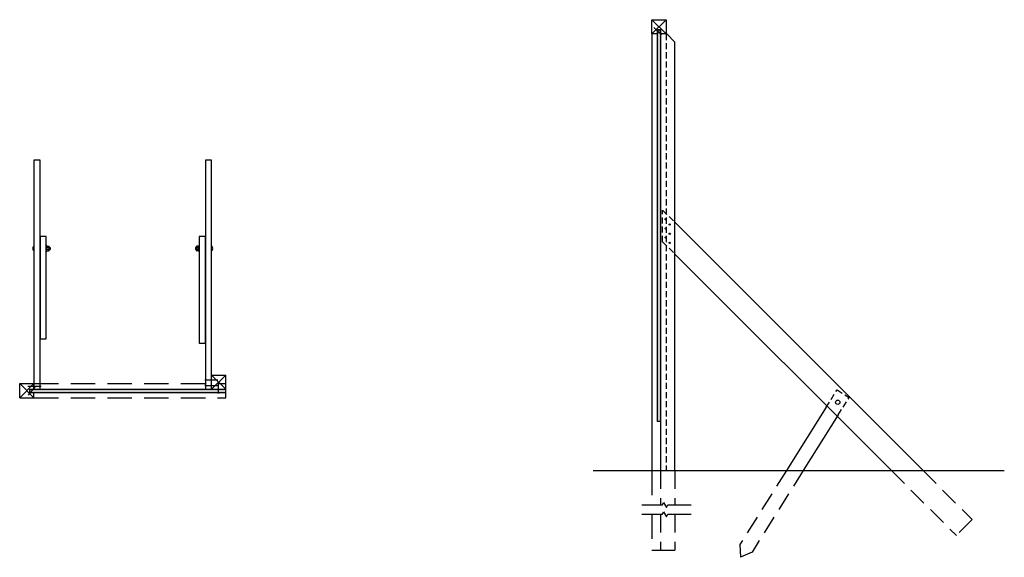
# Model space of a CAD drawing. Extents: x 372 to 1620, y -613 to 274.
# Tile 3 of 4: x 735 to 976, y 142 to 274. Entities that reach past the tile are written whole.
import ezdxf

# ---------------------------------------------------------------- set-up
doc = ezdxf.new("R2010")
doc.units = 0
doc.header["$LTSCALE"] = 48
doc.header["$MEASUREMENT"] = 0
doc.linetypes.add('HIDDEN2', pattern=[0.1875, 0.125, -0.0625])
for name, color, linetype in [('A-Hvy', 6, 'Continuous'), ('A-Light', 1, 'Continuous'), ('A-Med', 3, 'Continuous')]:
    doc.layers.add(name, color=color, linetype=linetype)

msp = doc.modelspace()

# ---------------------------------------------------------------- hatches: boundary and pattern name
at = {"layer": 'A-Light'}
h = msp.add_hatch(dxfattribs=at)
h.set_pattern_fill('WOOD_GLU-LAMBEAM', color=252, scale=0.25, angle=90, style=0, pattern_type=2)
h.set_pattern_definition([(90, (0, 0), (-0.25, 2e-17), []), (45, (0, 0), (7e-17, 0.25), [0.35355339, -0.35355339]), (135, (0, 0), (4e-17, 0.25), [0.35355339, -0.35355339])])
h.paths.add_polyline_path([(891.17, 271.23), (891.92, 271.23), (891.92, 175.23), (891.17, 175.23)])
h = msp.add_hatch(dxfattribs=at)
h.set_pattern_fill('WOOD_GLU-LAMBEAM', color=252, scale=0.25, style=0, pattern_type=2)
h.set_pattern_definition([(0, (0, 0), (0, 0.25), []), (315, (0, 0), (0.25, -6e-17), [0.35355339, -0.35355339]), (45, (0, 0), (0.25, -3e-17), [0.35355339, -0.35355339])])
h.paths.add_polyline_path([(785.4, 183.15), (737.4, 183.15), (737.4, 182.4), (785.4, 182.4)])

# ---------------------------------------------------------------- linework, layer by layer
at = {"layer": 'A-Hvy'}
msp.add_line((875.41, 163.23), (976.14, 163.23), dxfattribs=at)
at = {"layer": 'A-Light'}
for p, q in [((889.8, 270.23), (889.8, 163.23)), ((738.28, 217.16), (738.28, 218.16)), ((738.28, 218.16), (738.4, 218.16)), ((738.28, 217.16), (738.4, 217.16)), ((741.53, 218.21), (742.04, 218.21)), ((742.04, 217.91), (741.53, 217.91)), ((742.04, 217.42), (741.53, 217.42)), ((741.53, 217.12), (742.04, 217.12)), ((742.04, 218.21), (742.04, 217.12)), ((742.16, 218.03), (742.16, 217.3)), ((742.16, 217.91), (742.35, 217.91)), ((742.16, 217.41), (742.35, 217.41)), ((742.35, 217.91), (742.35, 217.41)), ((778.15, 217.91), (777.96, 217.91)), ((777.96, 217.91), (777.96, 217.41)), ((778.15, 217.41), (777.96, 217.41)), ((778.15, 218.03), (778.15, 217.3)), ((778.78, 218.21), (778.27, 218.21)), ((778.27, 218.21), (778.27, 217.12)), ((778.27, 217.91), (778.78, 217.91)), ((778.27, 217.42), (778.78, 217.42)), ((778.78, 217.12), (778.27, 217.12)), ((782.03, 218.16), (781.9, 218.16)), ((782.03, 217.16), (781.9, 217.16)), ((782.03, 217.16), (782.03, 218.16)), ((737.05, 183.89), (737.01, 183.84)), ((737.1, 183.89), (737.06, 183.84)), ((737.15, 183.89), (737.11, 183.84)), ((737.2, 183.89), (737.16, 183.84)), ((737.25, 183.89), (737.21, 183.84)), ((737.3, 183.89), (737.26, 183.84)), ((737.35, 183.89), (737.31, 183.84)), ((737.4, 183.89), (737.36, 183.84)), ((737.45, 183.89), (737.41, 183.84)), ((737.5, 183.89), (737.46, 183.84)), ((737.55, 183.89), (737.51, 183.84)), ((737.6, 183.89), (737.56, 183.84)), ((737.65, 183.89), (737.61, 183.84)), ((737.7, 183.89), (737.66, 183.84)), ((737.75, 183.89), (737.71, 183.84)), ((737.8, 183.89), (737.76, 183.84)), ((737.85, 183.89), (737.81, 183.84)), ((737.9, 183.89), (737.86, 183.84)), ((737.95, 183.89), (737.91, 183.84)), ((738, 183.89), (737.96, 183.84)), ((738.05, 183.89), (738.01, 183.84)), ((738.1, 183.89), (738.06, 183.84)), ((738.15, 183.89), (738.11, 183.84)), ((738.2, 183.89), (738.16, 183.84)), ((738.25, 183.89), (738.21, 183.84)), ((738.3, 183.89), (738.26, 183.84)), ((738.35, 183.89), (738.31, 183.84)), ((738.4, 183.89), (738.36, 183.84)), ((738.45, 183.89), (738.41, 183.84)), ((738.5, 183.89), (738.46, 183.84)), ((738.55, 183.89), (738.51, 183.84)), ((738.6, 183.89), (738.56, 183.84)), ((738.65, 183.89), (738.61, 183.84)), ((738.7, 183.89), (738.66, 183.84)), ((738.75, 183.89), (738.71, 183.84)), ((738.8, 183.89), (738.76, 183.84)), ((738.85, 183.89), (738.81, 183.84)), ((738.9, 183.89), (738.86, 183.84)), ((738.95, 183.89), (738.91, 183.84)), ((739, 183.89), (738.96, 183.84)), ((739.05, 183.89), (739.01, 183.84)), ((739.1, 183.89), (739.06, 183.84)), ((739.15, 183.89), (739.11, 183.84)), ((739.2, 183.89), (739.16, 183.84)), ((739.25, 183.89), (739.21, 183.84)), ((739.3, 183.89), (739.26, 183.84)), ((739.35, 183.89), (739.31, 183.84)), ((739.4, 183.89), (739.36, 183.84)), ((739.45, 183.89), (739.41, 183.84)), ((739.5, 183.89), (739.46, 183.84)), ((739.55, 183.89), (739.51, 183.84)), ((739.6, 183.89), (739.56, 183.84)), ((739.65, 183.89), (739.61, 183.84)), ((739.7, 183.89), (739.66, 183.84)), ((739.75, 183.89), (739.71, 183.84)), ((739.8, 183.89), (739.76, 183.84)), ((780.52, 185.45), (780.56, 185.4)), ((780.52, 184.09), (780.56, 184.04)), ((780.57, 185.45), (780.61, 185.4)), ((780.57, 184.09), (780.61, 184.04)), ((780.62, 185.45), (780.66, 185.4)), ((780.62, 184.09), (780.66, 184.04)), ((780.67, 185.45), (780.71, 185.4)), ((780.67, 184.09), (780.71, 184.04)), ((780.72, 185.45), (780.76, 185.4)), ((780.72, 184.09), (780.76, 184.04)), ((780.77, 185.45), (780.81, 185.4)), ((780.77, 184.09), (780.81, 184.04)), ((780.82, 185.45), (780.86, 185.4)), ((780.82, 184.09), (780.86, 184.04)), ((780.87, 185.45), (780.91, 185.4)), ((780.87, 184.09), (780.91, 184.04)), ((780.92, 185.45), (780.96, 185.4)), ((780.92, 184.09), (780.96, 184.04)), ((780.97, 185.45), (781.01, 185.4)), ((780.97, 184.09), (781.01, 184.04)), ((781.02, 185.45), (781.06, 185.4)), ((781.02, 184.09), (781.06, 184.04)), ((781.07, 185.45), (781.11, 185.4)), ((781.07, 184.09), (781.11, 184.04)), ((781.12, 185.45), (781.16, 185.4)), ((781.12, 184.09), (781.16, 184.04)), ((781.17, 185.45), (781.21, 185.4)), ((781.17, 184.09), (781.21, 184.04)), ((781.22, 185.45), (781.26, 185.4)), ((781.22, 184.09), (781.26, 184.04)), ((781.27, 185.45), (781.31, 185.4)), ((781.27, 184.09), (781.31, 184.04)), ((781.32, 185.45), (781.36, 185.4)), ((781.32, 184.09), (781.36, 184.04)), ((781.37, 185.45), (781.41, 185.4)), ((781.37, 184.09), (781.41, 184.04)), ((781.42, 185.45), (781.46, 185.4)), ((781.42, 184.09), (781.46, 184.04)), ((781.47, 185.45), (781.51, 185.4)), ((781.47, 184.09), (781.51, 184.04)), ((781.52, 185.45), (781.56, 185.4)), ((781.52, 184.09), (781.56, 184.04)), ((781.57, 185.45), (781.61, 185.4)), ((781.57, 184.09), (781.61, 184.04)), ((781.62, 185.45), (781.66, 185.4)), ((781.62, 184.09), (781.66, 184.04)), ((781.67, 185.45), (781.71, 185.4)), ((781.67, 184.09), (781.71, 184.04)), ((781.72, 185.45), (781.76, 185.4)), ((781.72, 184.09), (781.76, 184.04)), ((781.77, 185.45), (781.81, 185.4)), ((781.77, 184.09), (781.81, 184.04)), ((781.82, 185.45), (781.86, 185.4)), ((781.82, 184.09), (781.86, 184.04)), ((781.87, 185.45), (781.91, 185.4)), ((781.87, 184.09), (781.91, 184.04)), ((781.92, 185.45), (781.96, 185.4)), ((781.92, 184.09), (781.96, 184.04)), ((781.97, 185.45), (782.01, 185.4)), ((781.97, 184.09), (782.01, 184.04)), ((782.02, 185.45), (782.06, 185.4)), ((782.02, 184.09), (782.06, 184.04)), ((782.07, 185.45), (782.11, 185.4)), ((782.07, 184.09), (782.11, 184.04)), ((782.12, 185.45), (782.16, 185.4)), ((782.12, 184.09), (782.16, 184.04)), ((782.17, 185.45), (782.21, 185.4)), ((782.17, 184.09), (782.21, 184.04)), ((782.22, 185.45), (782.26, 185.4)), ((782.22, 184.09), (782.26, 184.04)), ((782.27, 185.45), (782.31, 185.4)), ((782.27, 184.09), (782.31, 184.04)), ((782.32, 185.45), (782.36, 185.4)), ((782.32, 184.09), (782.36, 184.04)), ((782.37, 185.45), (782.41, 185.4)), ((782.37, 184.09), (782.41, 184.04)), ((782.42, 185.45), (782.46, 185.4)), ((782.42, 184.09), (782.46, 184.04)), ((782.47, 185.45), (782.51, 185.4)), ((782.47, 184.09), (782.51, 184.04)), ((782.52, 185.45), (782.56, 185.4)), ((782.52, 184.09), (782.56, 184.04)), ((782.57, 185.45), (782.61, 185.4)), ((782.57, 184.09), (782.61, 184.04)), ((782.62, 185.45), (782.66, 185.4)), ((782.62, 184.09), (782.66, 184.04)), ((782.67, 185.45), (782.71, 185.4)), ((782.67, 184.09), (782.71, 184.04)), ((782.72, 185.45), (782.76, 185.4)), ((782.72, 184.09), (782.76, 184.04)), ((782.77, 185.45), (782.81, 185.4)), ((782.77, 184.09), (782.81, 184.04)), ((782.82, 185.45), (782.86, 185.4)), ((782.82, 184.09), (782.86, 184.04)), ((782.87, 185.45), (782.91, 185.4)), ((782.87, 184.09), (782.91, 184.04)), ((782.92, 185.45), (782.96, 185.4)), ((782.92, 184.09), (782.96, 184.04)), ((782.97, 185.45), (783.01, 185.4)), ((782.97, 184.09), (783.01, 184.04)), ((783.02, 185.45), (783.06, 185.4)), ((783.02, 184.09), (783.06, 184.04)), ((783.07, 185.45), (783.11, 185.4)), ((783.07, 184.09), (783.11, 184.04)), ((783.12, 185.45), (783.16, 185.4)), ((783.12, 184.09), (783.16, 184.04)), ((783.17, 185.45), (783.21, 185.4)), ((783.17, 184.09), (783.21, 184.04)), ((783.22, 185.45), (783.26, 185.4)), ((783.22, 184.09), (783.26, 184.04)), ((783.27, 185.45), (783.31, 185.4)), ((783.27, 184.09), (783.31, 184.04)), ((887.35, 154.84), (892.36, 154.84)), ((892.36, 154.84), (892.68, 155.39)), ((892.68, 155.39), (893.36, 154.21)), ((893.36, 154.21), (893.72, 154.84)), ((893.72, 154.84), (899.43, 154.84)), ((887.35, 152.53), (892.36, 152.53)), ((892.36, 152.53), (892.68, 153.09)), ((892.68, 153.09), (893.36, 151.91)), ((893.36, 151.91), (893.72, 152.53)), ((893.72, 152.53), (899.43, 152.53))]:
    msp.add_line(p, q, dxfattribs=at)
at = {"layer": 'A-Light', "linetype": 'HIDDEN2', "ltscale": 0.25}
for p, q in [((893.3, 270.23), (893.3, 163.23)), ((892.42, 227.07), (895.42, 224.07)), ((892.42, 219.29), (892.42, 227.07)), ((892.42, 219.29), (895.42, 216.29)), ((932.5, 178.76), (935.16, 182.99)), ((935.16, 182.99), (938.12, 181.13)), ((935.46, 176.89), (938.12, 181.13))]:
    msp.add_line(p, q, dxfattribs=at)
at = {"layer": 'A-Light', "linetype": 'HIDDEN2'}
for p, q in [((738.4, 184.53), (785.4, 184.53)), ((785.4, 181.03), (785.4, 184.53)), ((738.4, 181.03), (785.4, 181.03)), ((889.8, 163.23), (889.8, 154.84)), ((889.8, 152.53), (889.8, 143.75)), ((889.8, 143.75), (891.92, 143.75))]:
    msp.add_line(p, q, dxfattribs=at)
at = {"layer": 'A-Light'}
for points in [[(738.4, 183.15), (739.9, 183.15), (739.9, 239.34), (738.4, 239.34)], [(780.4, 183.15), (781.9, 183.15), (781.9, 239.34), (780.4, 239.34)], [(739.9, 195.5), (741.4, 195.5), (741.4, 220.62), (739.9, 220.62)], [(778.9, 194.48), (780.4, 194.48), (780.4, 220.62), (778.9, 220.62)], [(741.53, 218.39), (741.4, 218.39), (741.4, 216.94), (741.53, 216.94)], [(778.78, 218.39), (778.9, 218.39), (778.9, 216.94), (778.78, 216.94)]]:
    msp.add_lwpolyline(points, close=True, dxfattribs=at)
for centre in [(893.16, 224.83), (893.16, 222.56), (894.17, 223.53), (893.16, 220.35), (894.17, 221.26), (894.17, 219.05)]:
    msp.add_circle(centre, 0.16, dxfattribs=at)
for centre, radius, start, end in [((738.92, 217.66), 0.817, 142.239, 217.761), ((742, 218.06), 0.153, 283.2797, 76.7203), ((741.84, 217.66), 0.317, 308.883, 51.117), ((742, 217.27), 0.153, 283.2789, 76.7211), ((778.3, 218.06), 0.153, 103.2797, 256.7203), ((778.47, 217.66), 0.317, 128.883, 231.117), ((778.3, 217.27), 0.153, 103.2789, 256.7211), ((781.38, 217.66), 0.817, 322.239, 37.761)]:
    msp.add_arc(centre, radius, start, end, dxfattribs=at)
at = {"layer": 'A-Med'}
for p, q in [((889.8, 270.23), (893.3, 273.73)), ((893.3, 270.23), (889.8, 273.73)), ((892.07, 270.09), (890.26, 271.83)), ((891.92, 270.23), (891.92, 163.23)), ((891.97, 269.99), (892.16, 270.19)), ((893.3, 270.23), (893.42, 270.23)), ((893.42, 270.23), (895.42, 268.23)), ((895.42, 163.23), (895.42, 268.23)), ((895.42, 224.07), (956.26, 163.23)), ((895.42, 216.29), (948.49, 163.23)), ((781.9, 183.15), (781.9, 186.65)), ((781.9, 186.65), (785.4, 186.65)), ((781.9, 186.65), (785.4, 183.15)), ((785.4, 186.65), (781.9, 183.15)), ((785.4, 183.15), (785.4, 186.65)), ((734.9, 181.03), (734.9, 184.53)), ((734.9, 184.53), (738.4, 184.53)), ((738.4, 184.53), (734.9, 181.03)), ((734.9, 184.53), (738.4, 181.03)), ((739.9, 183.86), (736.9, 183.86)), ((738.57, 183.65), (737, 181.69)), ((738.4, 183.15), (738.4, 184.53)), ((738.45, 183.74), (738.68, 183.56)), ((739.99, 184.01), (739.91, 183.86)), ((739.91, 183.86), (739.99, 183.72)), ((739.99, 184.01), (739.99, 183.72)), ((780.33, 185.57), (780.33, 185.28)), ((780.33, 185.57), (780.4, 185.43)), ((780.4, 185.43), (780.33, 185.28)), ((780.33, 184.21), (780.33, 183.92)), ((780.33, 184.21), (780.4, 184.07)), ((780.4, 184.07), (780.33, 183.92)), ((780.41, 185.43), (783.41, 185.43)), ((780.41, 184.07), (783.41, 184.07)), ((783.63, 182.25), (783.63, 184.76)), ((734.9, 181.03), (738.4, 181.03)), ((737.4, 182.4), (737.4, 183.15)), ((737.4, 183.15), (785.4, 183.15)), ((737.4, 182.4), (785.4, 182.4)), ((738.4, 181.03), (738.4, 182.4)), ((781.9, 183.15), (785.4, 183.15)), ((783.49, 182.25), (783.77, 182.25)), ((785.4, 182.4), (785.4, 183.15)), ((932.5, 178.76), (922.75, 163.23)), ((935.46, 176.89), (926.88, 163.23))]:
    msp.add_line(p, q, dxfattribs=at)
at = {"layer": 'A-Med', "color": 2, "linetype": 'HIDDEN2', "ltscale": 0.75}
for p, q in [((891.92, 163.23), (891.92, 154.84)), ((895.42, 163.23), (895.42, 154.84)), ((922.75, 163.23), (911.38, 145.12)), ((926.88, 163.23), (914.34, 143.25)), ((948.49, 163.23), (964.4, 147.32)), ((956.26, 163.23), (968.29, 151.21)), ((891.92, 152.53), (891.92, 143.75)), ((895.42, 152.53), (895.42, 143.75)), ((968.29, 151.21), (964.4, 147.32)), ((911.38, 145.12), (911.47, 141.97)), ((891.92, 143.75), (895.42, 143.75)), ((914.34, 143.25), (911.47, 141.97))]:
    msp.add_line(p, q, dxfattribs=at)
at = {"layer": 'A-Med'}
for points in [[(891.17, 270.23), (889.8, 270.23), (889.8, 273.73), (893.3, 273.73), (893.3, 270.23), (891.92, 270.23), (891.92, 271.23), (891.17, 271.23)], [(891.17, 271.23), (891.92, 271.23), (891.92, 175.23), (891.17, 175.23)]]:
    msp.add_lwpolyline(points, close=True, dxfattribs=at)
msp.add_circle((935.34, 179.98), 0.529, dxfattribs=at)

doc.saveas('drawing.dxf')
